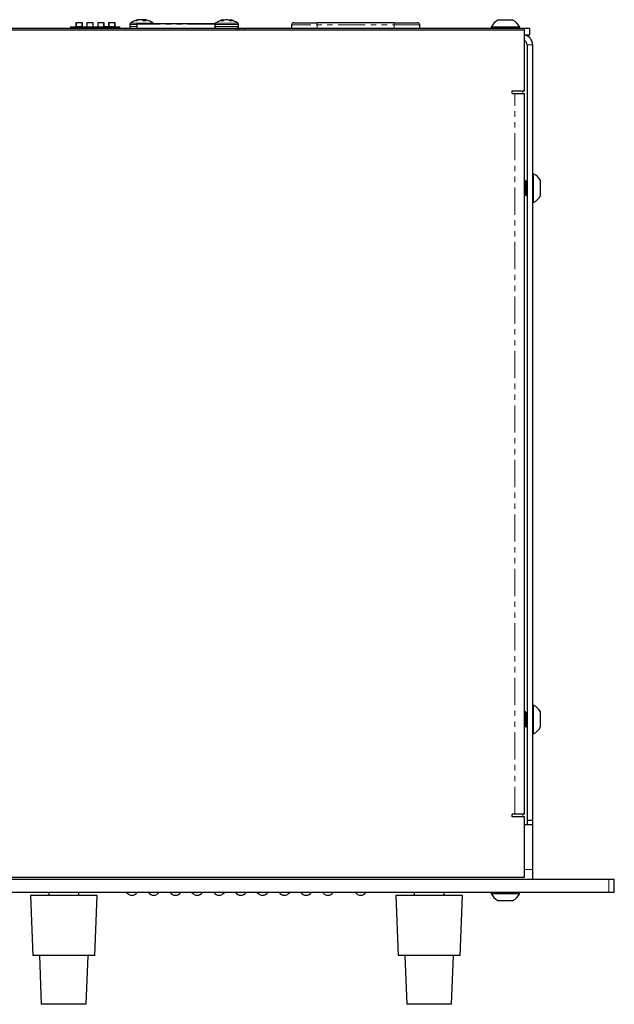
# Paper-space layout '_Top' of a CAD drawing. Header units: millimetres. Extents: x -329 to 153, y -147 to 87.
# Tile 6 of 6: x 14 to 153, y -147 to 82. Entities that reach past the tile are written whole.
import ezdxf

# ---------------------------------------------------------------- set-up
doc = ezdxf.new("R2010")
doc.units = ezdxf.units.MM
doc.linetypes.add('PHANTOM', pattern=[12.7, 6.35, -1.27, 1.27, -1.27, 1.27, -1.27])

psp = doc.layouts.new('_Top')

# ---------------------------------------------------------------- linework, layer by layer
at = {"color": 7, "linetype": 'Continuous', "lineweight": 25}
for p, q in [((26.24, 80.47), (37.76, 80.47)), ((26.24, 80.47), (26.24, 80.18)), ((27.34, 80.47), (27.34, 80.47)), ((28.82, 80.47), (27.34, 80.47)), ((27.57, 81.45), (27.57, 80.47)), ((27.57, 81.45), (28.97, 81.45)), ((27.62, 80.47), (27.62, 81.45)), ((28.56, 80.47), (28.56, 80.47)), ((28.82, 80.47), (28.82, 80.47)), ((28.92, 81.45), (28.92, 80.47)), ((28.97, 81.45), (28.97, 80.47)), ((30.11, 81.45), (30.11, 80.47)), ((30.11, 81.45), (31.51, 81.45)), ((30.16, 80.47), (30.16, 81.45)), ((31.46, 81.45), (31.46, 80.47)), ((31.51, 81.45), (31.51, 80.47)), ((32.65, 81.45), (32.65, 80.47)), ((32.65, 81.45), (34.05, 81.45)), ((32.7, 80.47), (32.7, 81.45)), ((33.8, 80.47), (33.8, 80.47)), ((34.94, 80.47), (33.8, 80.47)), ((34, 81.45), (34, 80.47)), ((34, 80.47), (34, 80.47)), ((34.05, 81.45), (34.05, 80.47)), ((34.64, 80.47), (34.64, 80.47)), ((34.94, 80.47), (34.94, 80.47)), ((35.19, 81.45), (36.59, 81.45)), ((35.19, 81.45), (35.19, 80.47)), ((35.24, 80.47), (35.24, 81.45)), ((35.37, 80.47), (35.37, 80.47)), ((36.4, 80.47), (36.4, 80.47)), ((36.54, 81.45), (36.54, 80.47)), ((36.59, 81.45), (36.59, 80.47)), ((37.76, 80.18), (37.76, 80.47)), ((40.1, 81.02), (40.1, 80.54)), ((41.42, 81.94), (41.84, 81.94)), ((41.78, 81.13), (41.78, 80.18)), ((41.93, 81.28), (60, 81.28)), ((42.14, 82.05), (42.14, 82.14)), ((43.21, 81.94), (43.94, 81.94)), ((43.62, 82.14), (43.6, 81.94)), ((59.9, 81.02), (59.9, 80.54)), ((61.35, 81.94), (61.94, 81.94)), ((61.92, 81.94), (61.9, 82.14)), ((63.37, 81.94), (63.97, 81.94)), ((63.45, 82.14), (63.43, 81.94)), ((65.46, 80.54), (65.46, 81.02)), ((77.83, 80.93), (77.83, 80.18)), ((101.73, 81.43), (83.83, 81.43)), ((107.73, 80.18), (107.73, 80.93)), ((124.38, 80.41), (124.38, 80.18)), ((131.03, 80.41), (124.38, 80.41)), ((129.46, 82.03), (125.95, 82.03)), ((131.03, 80.18), (131.03, 80.41)), ((-309.81, 80.18), (133.42, 80.18)), ((132.15, 79.67), (-308.54, 79.67)), ((64.84, 80.18), (64.84, 79.67)), ((65.64, 79.67), (65.64, 80.18)), ((132.15, 65.57), (132.15, 80.18)), ((132.15, 78.58), (133.42, 78.58)), ((133.42, 78.58), (133.42, 80.18)), ((132.77, 76.29), (132.77, -105.57)), ((134.06, 76.29), (134.06, -118.27)), ((129.25, 65.57), (132.15, 65.57)), ((129.25, 64.94), (129.25, 65.57)), ((129.25, 64.94), (132.15, 64.94)), ((132.15, -103.03), (132.15, 64.94)), ((134.29, 46.22), (134.06, 46.22)), ((134.29, 39.56), (134.29, 46.22)), ((132.3, 44.64), (132.15, 44.64)), ((132.54, 44.25), (132.43, 44.51)), ((132.64, 44.34), (132.5, 44.36)), ((132.69, 44.51), (132.58, 44.35)), ((135.91, 41.14), (135.91, 44.64)), ((132.15, 41.3), (132.3, 41.52)), ((132.24, 41.43), (132.37, 41.42)), ((132.32, 41.42), (132.38, 41.27)), ((132.51, 41.14), (132.76, 41.14)), ((134.06, 39.56), (134.29, 39.56)), ((134.29, -77.66), (134.06, -77.66)), ((134.29, -84.31), (134.29, -77.66)), ((132.37, -79.23), (132.15, -79.23)), ((132.57, -79.61), (132.47, -79.34)), ((132.69, -79.54), (132.54, -79.52)), ((132.77, -79.36), (132.64, -79.53)), ((135.91, -82.74), (135.91, -79.23)), ((132.15, -82.47), (132.23, -82.36)), ((132.18, -82.44), (132.32, -82.45)), ((132.28, -82.45), (132.35, -82.63)), ((132.45, -82.74), (132.68, -82.74)), ((134.06, -84.31), (134.29, -84.31)), ((132.15, -103.03), (129.25, -103.03)), ((129.25, -103.67), (129.25, -103.03)), ((132.15, -103.67), (129.25, -103.67)), ((132.15, -117.76), (132.15, -103.67)), ((134.06, -105.57), (132.15, -105.57)), ((134.06, -104.55), (132.77, -104.55)), ((153.11, -118.27), (-329.49, -118.27)), ((-308.54, -117.76), (132.15, -117.76)), ((153.11, -121.31), (153.11, -118.27)), ((153.11, -121.31), (-329.49, -121.31)), ((21.21, -121.31), (21.21, -121.99)), ((28.21, -121.99), (28.21, -121.31)), ((106.43, -121.31), (106.43, -121.99)), ((113.43, -121.99), (113.43, -121.31)), ((124.38, -121.31), (124.38, -121.54)), ((124.38, -121.54), (131.03, -121.54)), ((131.03, -121.54), (131.03, -121.31)), ((16.96, -121.99), (17.45, -135.99)), ((32.46, -121.99), (16.96, -121.99)), ((31.97, -135.99), (32.46, -121.99)), ((102.18, -121.99), (102.67, -135.99)), ((117.68, -121.99), (102.18, -121.99)), ((117.19, -135.99), (117.68, -121.99)), ((125.95, -123.16), (129.46, -123.16)), ((31.97, -135.99), (17.45, -135.99)), ((19.07, -135.99), (19.46, -147.39)), ((29.96, -147.39), (30.36, -135.99)), ((117.19, -135.99), (102.67, -135.99)), ((104.28, -135.99), (104.68, -147.39)), ((115.17, -147.39), (115.57, -135.99)), ((29.96, -147.39), (19.46, -147.39)), ((115.17, -147.39), (104.68, -147.39))]:
    psp.add_line(p, q, dxfattribs=at)
at = {"color": 7, "linetype": 'PHANTOM', "lineweight": 18}
for p, q in [((35.88, 80.47), (35.88, 80.47)), ((40.1, 81.02), (41.78, 81.02)), ((40.1, 80.54), (41.78, 80.54)), ((40.24, 81.31), (45.52, 81.31)), ((59.91, 81.13), (41.78, 81.13)), ((41.96, 81.99), (41.96, 82.11)), ((41.98, 82.12), (41.99, 82)), ((42.13, 82.04), (42.12, 82.14)), ((43.05, 82.04), (43.06, 82.14)), ((43.12, 82.14), (43.12, 82)), ((43.34, 81.94), (43.34, 82.12)), ((43.37, 82.11), (43.38, 81.94)), ((43.62, 82.14), (43.6, 81.94)), ((43.63, 81.94), (43.64, 82.12)), ((43.65, 82.11), (43.64, 81.94)), ((59.9, 81.02), (65.46, 81.02)), ((59.9, 80.54), (65.46, 80.54)), ((60.04, 81.31), (65.32, 81.31)), ((61.8, 81.94), (61.79, 82.11)), ((61.81, 82.12), (61.82, 81.94)), ((61.91, 81.94), (61.9, 82.14)), ((62.73, 82.14), (62.73, 82.14)), ((62.96, 82.11), (62.96, 82.1)), ((63.46, 82.14), (63.44, 81.94)), ((63.52, 81.94), (63.53, 82.12)), ((63.55, 82.11), (63.54, 81.94)), ((107.73, 80.93), (77.83, 80.93)), ((83.83, 81.43), (83.83, 80.18)), ((101.73, 81.43), (101.73, 80.18)), ((66.91, 80.18), (66.91, 79.67)), ((132.77, 76.29), (134.06, 76.29)), ((129.88, -103.03), (129.88, 64.94)), ((131.77, 65.57), (131.77, 64.94)), ((131.77, -103.03), (131.77, -103.67)), ((134.06, -115.98), (132.15, -115.98)), ((151.84, -121.31), (151.84, -118.27))]:
    psp.add_line(p, q, dxfattribs=at)
at = {"color": 7, "linetype": 'Continuous', "lineweight": 25, "flags": 128}
for points in [[(45.55, 81.28), (45.55, 81.28), (45.52, 81.31)], [(132.64, 44.34), (132.73, 44.24), (132.77, 44.14)], [(132.77, 42.54), (132.73, 42.33), (132.63, 41.85), (132.51, 41.53), (132.38, 41.42), (132.37, 41.42)], [(132.69, -79.54), (132.73, -79.57), (132.77, -79.64)]]:
    psp.add_lwpolyline(points, dxfattribs=at)
at = {"color": 7, "linetype": 'Continuous', "lineweight": 25}
for centre, radius, start, end in [((40.46, 81.02), 0.366, 127.7097, 180), ((40.46, 80.54), 0.366, 180, 270), ((42.88, 77.89), 4.31, 102.9434, 127.7097), ((42.66, 78.91), 3.28, 102.4308, 112.2189), ((41.93, 81.13), 0.15, 90, 180), ((43.13, 78.67), 3.52, 102.2359, 111.5652), ((42.32, 80.51), 1.64, 97.1228, 101.8311), ((42.96, 77.88), 4.27, 94.4107, 97.3222), ((42.43, 79.4), 2.75, 80.8345, 84.4498), ((43.32, 79.4), 2.75, 95.5502, 99.1655), ((42.34, 80.69), 1.53, 55.4738, 68.925), ((42.79, 77.88), 4.27, 82.6778, 85.5893), ((42.64, 78.71), 3.48, 73.7097, 77.7949), ((43.55, 82.04), 0.12, 39.1018, 54.5713), ((43.43, 80.51), 1.64, 78.1689, 82.8772), ((43.18, 80.94), 1.26, 52.525, 67.8149), ((42.88, 77.89), 4.31, 52.2903, 76.6655), ((60.26, 81.02), 0.366, 127.7097, 180), ((60.26, 80.54), 0.366, 180, 270), ((62.68, 77.89), 4.31, 100.335, 127.7097), ((62.4, 79.87), 2.32, 105.092, 116.6641), ((62.03, 81.44), 0.706, 101.0381, 108.1773), ((63.06, 79.58), 2.61, 104.6838, 115.3746), ((62.94, 78.36), 3.79, 94.6964, 97.7827), ((62.39, 78.47), 3.68, 82.0994, 85.2308), ((62.42, 78.36), 3.79, 82.2173, 85.3036), ((62.28, 79.73), 2.47, 63.8116, 74.7796), ((62.3, 79.58), 2.61, 64.6254, 75.3162), ((62.68, 77.89), 4.31, 52.2903, 79.6144), ((63.33, 81.56), 0.596, 70.1469, 77.9046), ((62.97, 80.02), 2.17, 62.3855, 74.3219), ((65.09, 80.54), 0.366, 270, 360), ((65.09, 81.02), 0.366, 360, 52.2903), ((78.33, 80.93), 0.5, 90, 180), ((107.23, 80.93), 0.5, 0, 90), ((127.71, 78.75), 3.72, 118.1412, 153.5656), ((127.71, 78.75), 3.72, 26.4344, 61.8588), ((131.77, 76.29), 2.29, 0, 80.3146), ((131.77, 76.29), 1, 0, 67.3364), ((132.63, 42.89), 3.72, 28.1412, 63.5656), ((128.29, 43.26), 4.37, 336.5796, 13.1793), ((132.63, 42.89), 3.72, 296.4344, 331.8588), ((132.63, -80.99), 3.72, 28.1412, 63.5656), ((128.06, -80.44), 4.59, 335.2948, 10.5273), ((130.76, -81.19), 2.01, 321.1166, 2.9372), ((132.63, -80.99), 3.72, 296.4344, 331.8588), ((40.6, -120.46), 1.5, 214.7148, 325.2852), ((45.68, -120.46), 1.5, 214.7148, 325.2852), ((50.76, -120.46), 1.5, 214.7148, 325.2852), ((55.84, -120.46), 1.5, 214.7148, 325.2852), ((60.92, -120.46), 1.5, 214.7148, 325.2852), ((66, -120.46), 1.5, 214.7148, 325.2852), ((71.08, -120.46), 1.5, 214.7148, 325.2852), ((76.16, -120.46), 1.5, 214.7148, 325.2852), ((81.24, -120.46), 1.5, 214.7148, 325.2852), ((86.32, -120.46), 1.5, 214.7148, 325.2852), ((93.94, -120.46), 1.5, 214.7148, 325.2852), ((127.71, -119.89), 3.72, 206.4344, 241.8588), ((127.71, -119.89), 3.72, 298.1412, 333.5656)]:
    psp.add_arc(centre, radius, start, end, dxfattribs=at)
for points in [[(35.37, 80.47), (35.28, 80.47), (35.18, 80.47), (35.18, 80.47)], [(35.88, 80.47), (35.72, 80.47), (35.46, 80.47), (35.37, 80.47)], [(36.4, 80.47), (36.31, 80.47), (36.04, 80.47), (35.88, 80.47)], [(36.59, 80.47), (36.59, 80.47), (36.49, 80.47), (36.4, 80.47)], [(41.96, 82.11), (41.97, 82.11), (41.98, 82.11), (41.98, 82.12)], [(42.42, 82.12), (42.41, 82.11), (42.39, 82.11), (42.38, 82.11)], [(42.89, 82.11), (42.89, 82.11), (42.88, 82.11), (42.87, 82.12)], [(43.34, 82.12), (43.35, 82.11), (43.36, 82.11), (43.37, 82.11)], [(43.64, 82.12), (43.64, 82.11), (43.65, 82.11), (43.65, 82.11)], [(43.8, 82.11), (43.79, 82.11), (43.78, 82.11), (43.77, 82.12)], [(61.79, 82.11), (61.8, 82.11), (61.81, 82.11), (61.81, 82.12)], [(62.43, 82.12), (62.41, 82.11), (62.4, 82.11), (62.4, 82.11)], [(62.92, 82.11), (62.92, 82.11), (62.91, 82.11), (62.9, 82.12)], [(62.93, 82.12), (62.94, 82.11), (62.95, 82.11), (62.96, 82.11)], [(63.53, 82.12), (63.54, 82.11), (63.54, 82.11), (63.55, 82.11)]]:
    psp.add_open_spline(points, degree=3, dxfattribs=at)
for points, knots in [([(42.12, 82.14), (42.12, 82.14), (42.13, 82.14), (42.13, 82.14), (42.14, 82.14)], [0, 0, 0, 0, 0.504926, 1, 1, 1, 1]), ([(42.7, 82.14), (42.69, 82.14), (42.68, 82.14), (42.67, 82.14), (42.66, 82.14), (42.65, 82.14), (42.64, 82.14), (42.64, 82.14), (42.64, 82.14), (42.63, 82.14)], [0, 0, 0, 0, 0.00002970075, 0.00002970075, 0.00002970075, 0.00005940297, 0.00005940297, 0.00005940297, 0.00006914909, 0.00006914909, 0.00006914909, 0.00006914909]), ([(43.06, 82.14), (43.06, 82.14), (43.07, 82.14), (43.08, 82.14), (43.09, 82.14), (43.1, 82.14), (43.11, 82.14), (43.12, 82.14), (43.12, 82.14), (43.12, 82.14)], [0, 0, 0, 0, 0.00002970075, 0.00002970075, 0.00002970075, 0.00005940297, 0.00005940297, 0.00005940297, 0.00006914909, 0.00006914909, 0.00006914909, 0.00006914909]), ([(43.64, 82.14), (43.63, 82.14), (43.63, 82.14), (43.62, 82.14), (43.62, 82.14), (43.62, 82.14), (43.62, 82.14), (43.62, 82.14), (43.62, 82.14), (43.62, 82.14)], [0, 0, 0, 0, 0.00002970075, 0.00002970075, 0.00002970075, 0.00005940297, 0.00005940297, 0.00005940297, 0.00006914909, 0.00006914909, 0.00006914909, 0.00006914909]), ([(61.9, 82.14), (61.9, 82.14), (61.9, 82.14), (61.9, 82.14), (61.9, 82.14)], [0, 0, 0, 0, 0.819174, 1, 1, 1, 1]), ([(62.7, 82.14), (62.69, 82.14), (62.68, 82.14), (62.67, 82.14), (62.66, 82.14), (62.65, 82.14), (62.64, 82.14), (62.63, 82.14), (62.63, 82.14), (62.63, 82.14)], [0, 0, 0, 0, 0.00002970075, 0.00002970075, 0.00002970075, 0.00005940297, 0.00005940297, 0.00005940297, 0.00006914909, 0.00006914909, 0.00006914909, 0.00006914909]), ([(63.46, 82.14), (63.45, 82.14), (63.45, 82.14), (63.45, 82.14), (63.45, 82.14), (63.45, 82.14), (63.45, 82.14), (63.45, 82.14), (63.46, 82.14), (63.46, 82.14)], [0, 0, 0, 0, 0.00002970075, 0.00002970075, 0.00002970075, 0.00005940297, 0.00005940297, 0.00005940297, 0.00006914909, 0.00006914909, 0.00006914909, 0.00006914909]), ([(78.33, 81.43), (78.33, 81.43), (78.91, 81.43), (80.97, 81.43), (82.37, 81.43), (83.83, 81.43)], [0, 0, 0, 0, 0.5, 0.5, 1, 1, 1, 1]), ([(101.73, 81.43), (103.19, 81.43), (104.59, 81.43), (106.65, 81.43), (107.23, 81.43), (107.23, 81.43)], [0, 0, 0, 0, 0.5, 0.5, 1, 1, 1, 1]), ([(132.15, 41.3), (132.16, 41.32), (132.19, 41.36), (132.22, 41.44), (132.26, 41.53), (132.29, 41.63), (132.32, 41.75), (132.35, 41.86), (132.38, 41.99), (132.41, 42.13), (132.43, 42.27), (132.46, 42.41), (132.48, 42.56), (132.5, 42.75), (132.52, 42.95), (132.53, 43.15), (132.54, 43.34), (132.54, 43.53), (132.54, 43.7), (132.54, 43.87), (132.53, 44.07), (132.5, 44.26), (132.47, 44.43), (132.42, 44.55), (132.38, 44.61), (132.34, 44.63), (132.32, 44.65), (132.31, 44.64), (132.3, 44.64)], [0, 0, 0, 0, 0.027311, 0.059726, 0.092857, 0.126238, 0.158148, 0.190286, 0.223154, 0.256277, 0.28749, 0.318927, 0.351083, 0.38349, 0.44453, 0.475878, 0.507469, 0.567357, 0.598096, 0.629066, 0.688524, 0.749688, 0.809521, 0.871032, 0.931927, 0.963136, 0.994562, 1, 1, 1, 1]), ([(132.15, 44.6), (132.16, 44.6), (132.17, 44.58), (132.19, 44.55), (132.22, 44.49), (132.25, 44.42), (132.27, 44.34), (132.3, 44.25), (132.31, 44.15), (132.33, 44.05), (132.34, 43.93), (132.35, 43.81), (132.35, 43.64), (132.35, 43.46), (132.34, 43.27), (132.33, 43.09), (132.31, 42.85), (132.27, 42.57), (132.22, 42.29), (132.18, 42.1), (132.16, 42.01), (132.15, 42)], [0, 0, 0, 0, 0.012028, 0.059644, 0.107631, 0.152867, 0.198434, 0.245064, 0.292071, 0.335691, 0.379628, 0.424582, 0.469892, 0.554748, 0.598302, 0.64218, 0.72656, 0.813292, 0.899483, 0.988011, 1, 1, 1, 1]), ([(132.69, 44.51), (132.69, 44.52), (132.71, 44.54), (132.73, 44.58), (132.76, 44.6), (132.77, 44.6)], [0, 0, 0, 0, 0.176931, 0.642673, 1, 1, 1, 1]), ([(132.77, 41.45), (132.76, 41.43), (132.74, 41.39), (132.71, 41.33), (132.67, 41.26), (132.63, 41.21), (132.6, 41.17), (132.56, 41.15), (132.53, 41.14), (132.49, 41.14), (132.46, 41.15), (132.43, 41.18), (132.41, 41.22), (132.39, 41.25), (132.39, 41.27)], [0, 0, 0, 0, 0.051992, 0.139833, 0.228303, 0.314703, 0.401708, 0.490635, 0.580234, 0.665857, 0.752094, 0.840288, 0.92917, 1, 1, 1, 1]), ([(132.15, -82.42), (132.16, -82.39), (132.19, -82.34), (132.22, -82.24), (132.26, -82.13), (132.29, -82.01), (132.32, -81.88), (132.35, -81.75), (132.38, -81.61), (132.41, -81.46), (132.43, -81.31), (132.46, -81.17), (132.48, -81.01), (132.5, -80.82), (132.52, -80.62), (132.53, -80.43), (132.54, -80.25), (132.54, -80.07), (132.54, -79.91), (132.54, -79.77), (132.53, -79.6), (132.5, -79.44), (132.47, -79.32), (132.42, -79.25), (132.39, -79.23), (132.37, -79.23), (132.37, -79.23)], [0, 0, 0, 0, 0.0292156, 0.0638916, 0.0993333, 0.1350425, 0.1691779, 0.2035575, 0.2387173, 0.2741511, 0.3075404, 0.3411703, 0.3755687, 0.4102367, 0.4755333, 0.5090683, 0.5428617, 0.6069267, 0.6398104, 0.6729397, 0.7365451, 0.8019749, 0.8659806, 0.9317816, 0.9969235, 1, 1, 1, 1]), ([(132.15, -79.24), (132.16, -79.24), (132.17, -79.24), (132.19, -79.25), (132.22, -79.28), (132.25, -79.33), (132.27, -79.38), (132.3, -79.45), (132.31, -79.53), (132.33, -79.62), (132.34, -79.72), (132.35, -79.82), (132.35, -79.97), (132.35, -80.14), (132.34, -80.31), (132.33, -80.49), (132.31, -80.72), (132.27, -81), (132.22, -81.29), (132.18, -81.49), (132.16, -81.59), (132.15, -81.6)], [0, 0, 0, 0, 0.012239, 0.059845, 0.107822, 0.153048, 0.198605, 0.245226, 0.292223, 0.335833, 0.379761, 0.424705, 0.470005, 0.554843, 0.598388, 0.642256, 0.726618, 0.813332, 0.899505, 0.988014, 1, 1, 1, 1]), ([(132.77, -82.23), (132.76, -82.25), (132.74, -82.31), (132.71, -82.39), (132.67, -82.48), (132.63, -82.55), (132.6, -82.61), (132.56, -82.66), (132.53, -82.7), (132.49, -82.73), (132.46, -82.74), (132.43, -82.74), (132.4, -82.72), (132.37, -82.69), (132.36, -82.65), (132.35, -82.62)], [0, 0, 0, 0, 0.04521, 0.121591, 0.198521, 0.27365, 0.349305, 0.426632, 0.504542, 0.578996, 0.653984, 0.730673, 0.80796, 0.903382, 1, 1, 1, 1]), ([(132.68, -82.74), (132.69, -82.74), (132.71, -82.74), (132.74, -82.73), (132.76, -82.71), (132.77, -82.7)], [0, 0, 0, 0, 0.240935, 0.664908, 1, 1, 1, 1])]:
    psp.add_open_spline(points, degree=3, knots=knots, dxfattribs=at)

doc.saveas('drawing.dxf')
